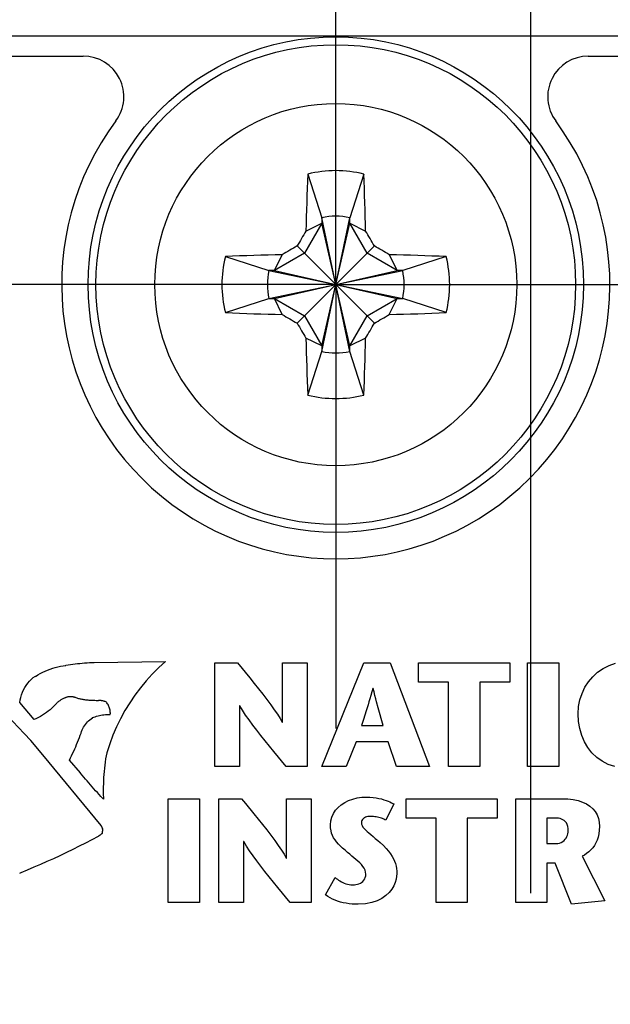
# Model space of a CAD drawing. Header units: inches. Extents: x 0.2 to 16.8, y 0.2 to 10.8.
# Tile 13 of 27: x 3.563 to 3.854, y 7.307 to 7.792. Entities that reach past the tile are written whole.
import ezdxf

# ---------------------------------------------------------------- set-up
doc = ezdxf.new("R2010")
doc.units = ezdxf.units.IN
doc.header["$LTSCALE"] = 0.935
doc.header["$MEASUREMENT"] = 0
doc.linetypes.add('CENTER', pattern=[0.6, 0.375, -0.075, 0.075, -0.075])
doc.layers.get('0').update_dxf_attribs({"linetype": 'CONTINUOUS'})
doc.layers.add('02___PRT_ALL_AXES', color=7, linetype='CONTINUOUS')
doc.layers.add('DIMENSIONS', color=7, linetype='CONTINUOUS')
doc.styles.get("Standard").update_dxf_attribs({"font": 'txt', "width": 0.8})
doc.dimstyles.new('DIMSTYLE_2', dxfattribs={"dimtxt": 0.125, "dimasz": 0.18, "dimexe": 0.18, "dimexo": 0.0625, "dimgap": 0.09, "dimtad": 0, "dimtih": 1, "dimtoh": 1, "dimdec": 3, "dimzin": 4, "dimdsep": 46, "dimtxsty": 'STANDARD', "dimblk": '_FILLED', "dimblk1": '_FILLED', "dimblk2": '_FILLED', "dimcen": 0.09, "dimadec": 0, "dimazin": 0, "dimtp": 0.001, "dimtm": 0.001, "dimtfac": 1, "dimtdec": 3, "dimtofl": 0, "dimtmove": 0, "dimatfit": 3, "dimldrblk": '_FILLED', "dimfxl": 1, "dimtolj": 1, "dimtzin": 4, "dimarcsym": 0})

# ---------------------------------------------------------------- blocks, each defined once
blk = doc.blocks.new('*D10')
at = {"layer": 'DIMENSIONS', "color": 2, "linetype": 'CONTINUOUS'}
for p, q in [((3.9623009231, 8.188334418), (3.9623009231, 8.4713924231)), ((3.8147215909, 8.0819730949), (3.9623009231, 8.188334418)), ((3.8147215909, 7.3618124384), (3.8147215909, 8.0819730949))]:
    blk.add_line(p, q, dxfattribs=at)
at = {"layer": 'DIMENSIONS', "color": 2, "linetype": 'CONTINUOUS', "insert": (3.8998009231, 8.5338924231), "char_height": 0.125, "width": 1.425, "attachment_point": 1, "rotation": 90, "line_spacing_factor": 0.9}
blk.add_mtext('2X .096{\\Ftxt.shx;\\W1.000000;\\H0.125000; }[2.44]', dxfattribs=at)
blk = doc.blocks.new('_FILLED')
at = {"color": 0, "linetype": 'BYBLOCK'}
blk.add_solid([(0, 0), (-1, 0.1736111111), (-1, -0.1736111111)], dxfattribs=at)
blk = doc.blocks.new('*D11')
at = {"layer": 'DIMENSIONS', "color": 2, "linetype": 'CONTINUOUS'}
for p, q in [((3.3913266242, 8.2017958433), (3.3913266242, 8.4713924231)), ((3.5527215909, 8.0813430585), (3.3913266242, 8.2017958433)), ((3.5527215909, 7.3618124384), (3.5527215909, 8.0813430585))]:
    blk.add_line(p, q, dxfattribs=at)
at = {"layer": 'DIMENSIONS', "color": 2, "linetype": 'CONTINUOUS', "insert": (3.3288266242, 8.5338924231), "char_height": 0.125, "width": 1.225, "attachment_point": 1, "rotation": 90, "line_spacing_factor": 0.9}
blk.add_mtext('-.166{\\Ftxt.shx;\\W1.000000;\\H0.125000; }[4.22]', dxfattribs=at)
blk = doc.blocks.new('*D12')
at = {"layer": 'DIMENSIONS', "color": 2, "linetype": 'CONTINUOUS'}
blk.add_line((4.2127215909, 2.6543814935), (4.2127215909, 2.0293705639), dxfattribs=at)
at = {"layer": 'DIMENSIONS', "color": 2, "linetype": 'CONTINUOUS', "insert": (4.1502215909, 1.9668705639), "char_height": 0.125, "width": 1.225, "attachment_point": 3, "rotation": 90, "line_spacing_factor": 0.9}
blk.add_mtext('.494{\\Ftxt.shx;\\W1.000000;\\H0.125000; }[12.55]', dxfattribs=at)
blk = doc.blocks.new('*D13')
at = {"layer": 'DIMENSIONS', "color": 2, "linetype": 'CONTINUOUS'}
blk.add_line((3.4247215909, 2.6543814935), (3.4247215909, 2.0293705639), dxfattribs=at)
at = {"layer": 'DIMENSIONS', "color": 2, "linetype": 'CONTINUOUS', "insert": (3.3622215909, 1.9668705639), "char_height": 0.125, "width": 1.225, "attachment_point": 3, "rotation": 90, "line_spacing_factor": 0.9}
blk.add_mtext('-.294{\\Ftxt.shx;\\W1.000000;\\H0.125000; }[7.47]', dxfattribs=at)

msp = doc.modelspace()

# ---------------------------------------------------------------- linework, layer by layer
at = {"color": 7, "linetype": 'CONTINUOUS'}
for p, q in [((3.4247215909, 7.7838814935), (4.2127215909, 7.7838814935)), ((3.4547215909, 7.7738814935), (3.5943481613, 7.7738814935)), ((3.8430950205, 7.7738814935), (4.1827215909, 7.7738814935)), ((3.7049420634, 7.7157653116), (3.7118318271, 7.6943302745)), ((3.7325011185, 7.7157653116), (3.7256113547, 7.6943302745)), ((3.7118318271, 7.6284327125), (3.7256113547, 7.6943302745)), ((3.7118318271, 7.6943302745), (3.7118318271, 7.691574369)), ((3.7256113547, 7.6284327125), (3.7118318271, 7.6943302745)), ((3.7256113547, 7.691574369), (3.7256113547, 7.6943302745)), ((3.7118318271, 7.691574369), (3.7033022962, 7.6768007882)), ((3.7040050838, 7.687748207), (3.7118318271, 7.691574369)), ((3.7118318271, 7.631188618), (3.7256113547, 7.691574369)), ((3.7256113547, 7.631188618), (3.7118318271, 7.691574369)), ((3.7341408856, 7.6768007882), (3.7256113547, 7.691574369)), ((3.7256113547, 7.691574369), (3.733438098, 7.687748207)), ((3.6997057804, 7.642365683), (3.7377374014, 7.680397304)), ((3.7377374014, 7.642365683), (3.6997057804, 7.680397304)), ((3.6643377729, 7.6751610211), (3.6857728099, 7.6682712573)), ((3.7033022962, 7.6768007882), (3.6885287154, 7.6682712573)), ((3.6885287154, 7.6682712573), (3.6923548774, 7.6760980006)), ((3.7489144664, 7.6682712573), (3.7341408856, 7.6768007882)), ((3.7450883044, 7.6760980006), (3.7489144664, 7.6682712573)), ((3.773105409, 7.6751610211), (3.7516703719, 7.6682712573)), ((3.6857728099, 7.6544917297), (3.7516703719, 7.6682712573)), ((3.6885287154, 7.6682712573), (3.6857728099, 7.6682712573)), ((3.6857728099, 7.6682712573), (3.7516703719, 7.6544917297)), ((3.6885287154, 7.6544917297), (3.7489144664, 7.6682712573)), ((3.6885287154, 7.6682712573), (3.7489144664, 7.6544917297)), ((3.7516703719, 7.6682712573), (3.7489144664, 7.6682712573)), ((3.6643377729, 7.6476019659), (3.6857728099, 7.6544917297)), ((3.6857728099, 7.6544917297), (3.6885287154, 7.6544917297)), ((3.6923548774, 7.6466649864), (3.6885287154, 7.6544917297)), ((3.6885287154, 7.6544917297), (3.7033022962, 7.6459621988)), ((3.7341408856, 7.6459621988), (3.7489144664, 7.6544917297)), ((3.7450883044, 7.6466649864), (3.7489144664, 7.6544917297)), ((3.7489144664, 7.6544917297), (3.7516703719, 7.6544917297)), ((3.773105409, 7.6476019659), (3.7516703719, 7.6544917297)), ((3.7033022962, 7.6459621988), (3.7118318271, 7.631188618)), ((3.7256113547, 7.631188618), (3.7341408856, 7.6459621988)), ((3.7118318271, 7.631188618), (3.7040050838, 7.63501478)), ((3.7118318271, 7.631188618), (3.7118318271, 7.6284327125)), ((3.733438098, 7.63501478), (3.7256113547, 7.631188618)), ((3.7256113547, 7.6284327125), (3.7256113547, 7.631188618)), ((3.7049420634, 7.6069976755), (3.7118318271, 7.6284327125)), ((3.7325011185, 7.6069976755), (3.7256113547, 7.6284327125))]:
    msp.add_line(p, q, dxfattribs=at)
at = {"color": 40, "linetype": 'CONTINUOUS'}
for p, q in [((3.5962010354, 7.475186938), (3.5973710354, 7.475262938)), ((3.5973710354, 7.475262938), (3.5985420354, 7.475328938)), ((3.5985420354, 7.475328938), (3.5997150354, 7.475384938)), ((3.5997150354, 7.475384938), (3.5997700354, 7.475276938)), ((3.5997700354, 7.475276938), (3.6348710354, 7.475873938)), ((3.6348710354, 7.475873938), (3.6315300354, 7.472811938)), ((3.5731700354, 7.469886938), (3.5743520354, 7.470505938)), ((3.5743520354, 7.470505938), (3.5755560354, 7.471076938)), ((3.5755560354, 7.471076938), (3.5767820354, 7.471599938)), ((3.5767820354, 7.471599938), (3.5780270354, 7.472073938)), ((3.5780270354, 7.472073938), (3.5792910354, 7.472499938)), ((3.5792910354, 7.472499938), (3.5805710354, 7.472876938)), ((3.5805710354, 7.472876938), (3.5818660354, 7.473202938)), ((3.5818660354, 7.473202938), (3.5831740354, 7.473479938)), ((3.5831740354, 7.473479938), (3.5844950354, 7.473705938)), ((3.5844950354, 7.473705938), (3.5858260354, 7.473880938)), ((3.5857450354, 7.474015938), (3.5868990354, 7.474189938)), ((3.5858260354, 7.473880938), (3.5857450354, 7.474015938)), ((3.5868990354, 7.474189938), (3.5880550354, 7.474352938)), ((3.5880550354, 7.474352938), (3.5892130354, 7.474504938)), ((3.5892130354, 7.474504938), (3.5903740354, 7.474644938)), ((3.5903740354, 7.474644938), (3.5915360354, 7.474774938)), ((3.5915360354, 7.474774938), (3.5927000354, 7.474893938)), ((3.5927000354, 7.474893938), (3.5938650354, 7.475001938)), ((3.5938650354, 7.475001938), (3.5950320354, 7.475099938)), ((3.5950320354, 7.475099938), (3.5962010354, 7.475186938)), ((3.6315300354, 7.472811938), (3.6283440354, 7.469604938)), ((3.6591770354, 7.424074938), (3.6591770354, 7.475113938)), ((3.6591770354, 7.475113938), (3.6703530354, 7.475113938)), ((3.6703530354, 7.475113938), (3.6763810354, 7.467703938)), ((3.6925160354, 7.445870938), (3.6925160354, 7.475113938)), ((3.6925160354, 7.475113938), (3.7046145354, 7.475113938)), ((3.7046145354, 7.475113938), (3.7046145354, 7.424074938)), ((3.7118034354, 7.424074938), (3.7326089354, 7.475113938)), ((3.7326089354, 7.475113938), (3.7454937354, 7.475113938)), ((3.7454937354, 7.475113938), (3.7648895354, 7.424074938)), ((3.7595464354, 7.465565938), (3.7595464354, 7.475113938)), ((3.7595464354, 7.475113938), (3.8044131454, 7.475113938)), ((3.8044131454, 7.475113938), (3.8044131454, 7.465565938)), ((3.8132298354, 7.424074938), (3.8132298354, 7.475113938)), ((3.8132298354, 7.475113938), (3.8286103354, 7.475113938)), ((3.8286103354, 7.475113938), (3.8286103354, 7.424074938)), ((3.8452968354, 7.468342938), (3.8477023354, 7.470521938)), ((3.8477023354, 7.470521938), (3.8503902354, 7.472372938)), ((3.8503902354, 7.472372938), (3.8533368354, 7.473864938)), ((3.8533368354, 7.473864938), (3.8565188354, 7.474968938)), ((3.5669720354, 7.465091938), (3.5678170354, 7.466079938)), ((3.5678170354, 7.466079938), (3.5687330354, 7.467007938)), ((3.5687330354, 7.467007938), (3.5697190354, 7.467873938)), ((3.5697190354, 7.467873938), (3.5707710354, 7.468672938)), ((3.5707710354, 7.468672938), (3.5708800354, 7.468508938)), ((3.5708800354, 7.468508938), (3.5720120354, 7.469220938)), ((3.5720120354, 7.469220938), (3.5731700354, 7.469886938)), ((3.6253180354, 7.466258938), (3.6224560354, 7.462779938)), ((3.6283440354, 7.469604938), (3.6253180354, 7.466258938)), ((3.6763810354, 7.467703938), (3.6785160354, 7.465052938)), ((3.7742756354, 7.465565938), (3.7595464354, 7.465565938)), ((3.7742756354, 7.424074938), (3.7742756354, 7.465565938)), ((3.7896839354, 7.465565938), (3.7896839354, 7.424074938)), ((3.8044131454, 7.465565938), (3.7896839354, 7.465565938)), ((3.8414263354, 7.463121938), (3.8431970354, 7.465865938)), ((3.8431970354, 7.465865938), (3.8452968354, 7.468342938)), ((3.5643530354, 7.460637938), (3.5648890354, 7.461817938)), ((3.5648890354, 7.461817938), (3.5655050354, 7.462956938)), ((3.5655050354, 7.462956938), (3.5662000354, 7.464048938)), ((3.5662000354, 7.464048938), (3.5669720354, 7.465091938)), ((3.6224560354, 7.462779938), (3.6197630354, 7.459173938)), ((3.6785160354, 7.465052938), (3.6806510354, 7.462372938)), ((3.6806510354, 7.462372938), (3.6827470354, 7.459699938)), ((3.7364867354, 7.460805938), (3.7360052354, 7.459117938)), ((3.7369770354, 7.462581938), (3.7364867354, 7.460805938)), ((3.7371117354, 7.462581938), (3.7369770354, 7.462581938)), ((3.7375592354, 7.460805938), (3.7371117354, 7.462581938)), ((3.7379940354, 7.459117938), (3.7375592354, 7.460805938)), ((3.8400083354, 7.460140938), (3.8414263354, 7.463121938)), ((3.5630670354, 7.455583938), (3.5632560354, 7.456887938)), ((3.5632560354, 7.456887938), (3.5635340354, 7.458167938)), ((3.5635340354, 7.458167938), (3.5639010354, 7.459419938)), ((3.5639010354, 7.459419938), (3.5643530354, 7.460637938)), ((3.5818520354, 7.455824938), (3.5815710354, 7.455592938)), ((3.5821400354, 7.456048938), (3.5818520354, 7.455824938)), ((3.5824330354, 7.456264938), (3.5821400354, 7.456048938)), ((3.5827330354, 7.456472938), (3.5824330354, 7.456264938)), ((3.5830390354, 7.456671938), (3.5827330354, 7.456472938)), ((3.5833500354, 7.456861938), (3.5830390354, 7.456671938)), ((3.5836670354, 7.457043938), (3.5833500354, 7.456861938)), ((3.5839890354, 7.457217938), (3.5836670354, 7.457043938)), ((3.5843160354, 7.457381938), (3.5839890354, 7.457217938)), ((3.5846480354, 7.457537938), (3.5843160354, 7.457381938)), ((3.5849850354, 7.457684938), (3.5846480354, 7.457537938)), ((3.5851980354, 7.457832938), (3.5849580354, 7.457712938)), ((3.5849580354, 7.457712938), (3.5849850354, 7.457684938)), ((3.5854430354, 7.457943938), (3.5851980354, 7.457832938)), ((3.5856930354, 7.458044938), (3.5854430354, 7.457943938)), ((3.5859480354, 7.458135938), (3.5856930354, 7.458044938)), ((3.5862060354, 7.458216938), (3.5859480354, 7.458135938)), ((3.5864670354, 7.458287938), (3.5862060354, 7.458216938)), ((3.5867310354, 7.458347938), (3.5864670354, 7.458287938)), ((3.5869980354, 7.458396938), (3.5867310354, 7.458347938)), ((3.5872660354, 7.458435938), (3.5869980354, 7.458396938)), ((3.5875360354, 7.458463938), (3.5872660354, 7.458435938)), ((3.5878070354, 7.458480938), (3.5875360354, 7.458463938)), ((3.5880780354, 7.458485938), (3.5878070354, 7.458480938)), ((3.5882470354, 7.458483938), (3.5880780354, 7.458485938)), ((3.5884150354, 7.458477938), (3.5882470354, 7.458483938)), ((3.5885820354, 7.458467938), (3.5884150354, 7.458477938)), ((3.5887480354, 7.458453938), (3.5885820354, 7.458467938)), ((3.5889140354, 7.458435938), (3.5887480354, 7.458453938)), ((3.5890780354, 7.458412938), (3.5889140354, 7.458435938)), ((3.5892430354, 7.458385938), (3.5890780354, 7.458412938)), ((3.5894060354, 7.458354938), (3.5892430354, 7.458385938)), ((3.5895690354, 7.458319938), (3.5894060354, 7.458354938)), ((3.5897320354, 7.458279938), (3.5895690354, 7.458319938)), ((3.5898950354, 7.458235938), (3.5897320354, 7.458279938)), ((3.5900580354, 7.458187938), (3.5898950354, 7.458235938)), ((3.5900580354, 7.458159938), (3.5900580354, 7.458187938)), ((3.5904660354, 7.458011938), (3.5900580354, 7.458159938)), ((3.5908760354, 7.457871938), (3.5904660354, 7.458011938)), ((3.5912890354, 7.457740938), (3.5908760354, 7.457871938)), ((3.5917030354, 7.457617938), (3.5912890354, 7.457740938)), ((3.5921200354, 7.457503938), (3.5917030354, 7.457617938)), ((3.5925400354, 7.457397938), (3.5921200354, 7.457503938)), ((3.5929610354, 7.457299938), (3.5925400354, 7.457397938)), ((3.5933850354, 7.457210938), (3.5929610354, 7.457299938)), ((3.5938110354, 7.457129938), (3.5933850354, 7.457210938)), ((3.5942400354, 7.457057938), (3.5938110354, 7.457129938)), ((3.5946700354, 7.456993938), (3.5942400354, 7.457057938)), ((3.5951030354, 7.456938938), (3.5946700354, 7.456993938)), ((3.5951030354, 7.456884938), (3.5951030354, 7.456938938)), ((3.5956600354, 7.456829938), (3.5951030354, 7.456884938)), ((3.5962160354, 7.456778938), (3.5956600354, 7.456829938)), ((3.5967720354, 7.456731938), (3.5962160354, 7.456778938)), ((3.5973280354, 7.456689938), (3.5967720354, 7.456731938)), ((3.5978840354, 7.456650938), (3.5973280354, 7.456689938)), ((3.5984400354, 7.456616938), (3.5978840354, 7.456650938)), ((3.5989960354, 7.456586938), (3.5984400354, 7.456616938)), ((3.5995520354, 7.456560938), (3.5989960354, 7.456586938)), ((3.6001080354, 7.456537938), (3.5995520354, 7.456560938)), ((3.6006650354, 7.456518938), (3.6001080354, 7.456537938)), ((3.6012210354, 7.456503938), (3.6006650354, 7.456518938)), ((3.6017770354, 7.456491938), (3.6012210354, 7.456503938)), ((3.6018030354, 7.456573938), (3.6017770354, 7.456491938)), ((3.6018310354, 7.456576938), (3.6018030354, 7.456573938)), ((3.6018890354, 7.456580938), (3.6018310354, 7.456576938)), ((3.6019200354, 7.456582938), (3.6018890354, 7.456580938)), ((3.6020160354, 7.456585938), (3.6019200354, 7.456582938)), ((3.6021840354, 7.456585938), (3.6020160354, 7.456585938)), ((3.6024890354, 7.456580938), (3.6021840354, 7.456585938)), ((3.6027920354, 7.456564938), (3.6024890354, 7.456580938)), ((3.6030940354, 7.456538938), (3.6027920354, 7.456564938)), ((3.6033940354, 7.456501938), (3.6030940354, 7.456538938)), ((3.6036920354, 7.456453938), (3.6033940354, 7.456501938)), ((3.6039880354, 7.456396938), (3.6036920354, 7.456453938)), ((3.6042820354, 7.456328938), (3.6039880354, 7.456396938)), ((3.6045730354, 7.456250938), (3.6042820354, 7.456328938)), ((3.6048620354, 7.456162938), (3.6045730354, 7.456250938)), ((3.6051480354, 7.456065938), (3.6048620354, 7.456162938)), ((3.6054310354, 7.455957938), (3.6051480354, 7.456065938)), ((3.6057100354, 7.455840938), (3.6054310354, 7.455957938)), ((3.6057100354, 7.455772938), (3.6057100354, 7.455840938)), ((3.6197630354, 7.459173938), (3.6172420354, 7.455447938)), ((3.6827470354, 7.459699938), (3.6847650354, 7.457070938)), ((3.6847650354, 7.457070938), (3.6866670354, 7.454522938)), ((3.7350629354, 7.455956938), (3.7345992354, 7.454458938)), ((3.7355311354, 7.457505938), (3.7350629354, 7.455956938)), ((3.7360052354, 7.459117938), (3.7355311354, 7.457505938)), ((3.7384180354, 7.457505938), (3.7379940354, 7.459117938)), ((3.7388332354, 7.455956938), (3.7384180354, 7.457505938)), ((3.7396452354, 7.452998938), (3.7388332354, 7.455956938)), ((3.8383241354, 7.453587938), (3.8389664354, 7.456951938)), ((3.8389664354, 7.456951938), (3.8400083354, 7.460140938)), ((3.5701740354, 7.447281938), (3.5630670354, 7.455583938)), ((3.5771050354, 7.451359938), (3.5761860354, 7.450660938)), ((3.5779980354, 7.452090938), (3.5771050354, 7.451359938)), ((3.5788650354, 7.452853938), (3.5779980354, 7.452090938)), ((3.5797040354, 7.453647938), (3.5788650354, 7.452853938)), ((3.5805150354, 7.454471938), (3.5797040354, 7.453647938)), ((3.5812960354, 7.455324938), (3.5805150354, 7.454471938)), ((3.5815710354, 7.455592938), (3.5812960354, 7.455352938)), ((3.5812960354, 7.455352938), (3.5812960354, 7.455324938)), ((3.6060170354, 7.455387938), (3.6057100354, 7.455772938)), ((3.6063000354, 7.454986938), (3.6060170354, 7.455387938)), ((3.6065580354, 7.454572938), (3.6063000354, 7.454986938)), ((3.6067900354, 7.454143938), (3.6065580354, 7.454572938)), ((3.6069980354, 7.453703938), (3.6067900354, 7.454143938)), ((3.6071790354, 7.453252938), (3.6069980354, 7.453703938)), ((3.6073330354, 7.452791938), (3.6071790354, 7.453252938)), ((3.6074610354, 7.452322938), (3.6073330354, 7.452791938)), ((3.6075610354, 7.451846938), (3.6074610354, 7.452322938)), ((3.6076330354, 7.451364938), (3.6075610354, 7.451846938)), ((3.6076760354, 7.450877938), (3.6076330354, 7.451364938)), ((3.6148990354, 7.451607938), (3.6127360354, 7.447658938)), ((3.6172420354, 7.455447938), (3.6148990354, 7.451607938)), ((3.6713020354, 7.453969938), (3.6713020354, 7.424074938)), ((3.6714380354, 7.453969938), (3.6713020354, 7.453969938)), ((3.6727680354, 7.451779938), (3.6714380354, 7.453969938)), ((3.6742980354, 7.449459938), (3.6727680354, 7.451779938)), ((3.6866670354, 7.454522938), (3.6884160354, 7.452092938)), ((3.6884160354, 7.452092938), (3.6899720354, 7.449815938)), ((3.7336798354, 7.451565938), (3.7322994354, 7.447296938)), ((3.7345992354, 7.454458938), (3.7336798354, 7.451565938)), ((3.7420756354, 7.444352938), (3.7396452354, 7.452998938)), ((3.8381048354, 7.450076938), (3.8383241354, 7.453587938)), ((3.5568280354, 7.449217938), (3.5651670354, 7.440410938)), ((3.5702010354, 7.447187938), (3.5701740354, 7.447281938)), ((3.5712490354, 7.447677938), (3.5702010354, 7.447187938)), ((3.5722790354, 7.448203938), (3.5712490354, 7.447677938)), ((3.5732890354, 7.448765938), (3.5722790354, 7.448203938)), ((3.5742770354, 7.449363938), (3.5732890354, 7.448765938)), ((3.5752430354, 7.449995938), (3.5742770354, 7.449363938)), ((3.5761860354, 7.450660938), (3.5752430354, 7.449995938)), ((3.5963900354, 7.446033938), (3.5969550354, 7.446590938)), ((3.5969550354, 7.446590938), (3.5975530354, 7.447113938)), ((3.5975530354, 7.447113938), (3.5981840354, 7.447602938)), ((3.5981840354, 7.447602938), (3.5988460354, 7.448055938)), ((3.5987920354, 7.448109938), (3.5994880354, 7.448373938)), ((3.5988460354, 7.448055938), (3.5987920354, 7.448109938)), ((3.5994880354, 7.448373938), (3.6001910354, 7.448614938)), ((3.6001910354, 7.448614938), (3.6009010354, 7.448833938)), ((3.6009010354, 7.448833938), (3.6016160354, 7.449030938)), ((3.6016160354, 7.449030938), (3.6023370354, 7.449204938)), ((3.6023370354, 7.449204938), (3.6030620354, 7.449355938)), ((3.6030620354, 7.449355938), (3.6037910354, 7.449483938)), ((3.6037910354, 7.449483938), (3.6045230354, 7.449589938)), ((3.6045230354, 7.449589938), (3.6052580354, 7.449671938)), ((3.6052580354, 7.449671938), (3.6059950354, 7.449730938)), ((3.6059950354, 7.449730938), (3.6067340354, 7.449765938)), ((3.6067340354, 7.449765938), (3.6074730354, 7.449777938)), ((3.6074730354, 7.449777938), (3.6076020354, 7.449777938)), ((3.6076020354, 7.449777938), (3.6076630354, 7.449709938)), ((3.6076630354, 7.449709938), (3.6076650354, 7.449818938)), ((3.6076650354, 7.449818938), (3.6076670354, 7.449874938)), ((3.6076670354, 7.449874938), (3.6076700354, 7.449930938)), ((3.6076700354, 7.449930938), (3.6076740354, 7.449986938)), ((3.6076740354, 7.449986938), (3.6076800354, 7.450100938)), ((3.6076910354, 7.450387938), (3.6076760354, 7.450877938)), ((3.6076800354, 7.450100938), (3.6076840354, 7.450157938)), ((3.6076840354, 7.450157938), (3.6076870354, 7.450214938)), ((3.6076870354, 7.450214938), (3.6076890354, 7.450272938)), ((3.6076890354, 7.450272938), (3.6076910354, 7.450387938)), ((3.6127360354, 7.447658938), (3.6107590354, 7.443608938)), ((3.6760000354, 7.447030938), (3.6742980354, 7.449459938)), ((3.6778440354, 7.444515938), (3.6760000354, 7.447030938)), ((3.6899720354, 7.449815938), (3.6912970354, 7.447729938)), ((3.6912970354, 7.447729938), (3.6923530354, 7.445870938)), ((3.7322994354, 7.447296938), (3.7313617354, 7.444352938)), ((3.8383049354, 7.446342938), (3.8381048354, 7.450076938)), ((3.8388967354, 7.442784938), (3.8383049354, 7.446342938)), ((3.5932310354, 7.440595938), (3.5934840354, 7.441355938)), ((3.5934840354, 7.441355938), (3.5937790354, 7.442096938)), ((3.5937790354, 7.442096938), (3.5941170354, 7.442815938)), ((3.5941170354, 7.442815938), (3.5944950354, 7.443511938)), ((3.5944950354, 7.443511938), (3.5949120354, 7.444183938)), ((3.5949120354, 7.444183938), (3.5953680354, 7.444828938)), ((3.5953680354, 7.444828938), (3.5958610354, 7.445445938)), ((3.5958610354, 7.445445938), (3.5963900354, 7.446033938)), ((3.6107590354, 7.443608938), (3.6089710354, 7.439463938)), ((3.6798030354, 7.441938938), (3.6778440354, 7.444515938)), ((3.6818480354, 7.439322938), (3.6798030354, 7.441938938)), ((3.6923530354, 7.445870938), (3.6925160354, 7.445870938)), ((3.7313617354, 7.444352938), (3.7420756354, 7.444352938)), ((3.8398671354, 7.439429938), (3.8388967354, 7.442784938)), ((3.5651670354, 7.440410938), (3.5684920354, 7.436879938)), ((3.5684920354, 7.436879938), (3.5684380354, 7.436851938)), ((3.5684380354, 7.436851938), (3.5741890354, 7.429887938)), ((3.5915420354, 7.436083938), (3.5919950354, 7.437208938)), ((3.5919950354, 7.437208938), (3.5924370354, 7.438337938)), ((3.5924370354, 7.438337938), (3.5928670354, 7.439470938)), ((3.5928670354, 7.439470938), (3.5932870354, 7.440608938)), ((3.5932870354, 7.440608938), (3.5932310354, 7.440595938)), ((3.6089710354, 7.439463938), (3.6073770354, 7.435228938)), ((3.6839510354, 7.436688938), (3.6818480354, 7.439322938)), ((3.6860830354, 7.434061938), (3.6839510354, 7.436688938)), ((3.8412032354, 7.436306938), (3.8398671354, 7.439429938)), ((3.5891160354, 7.430526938), (3.5896230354, 7.431628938)), ((3.5896230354, 7.431628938), (3.5901190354, 7.432735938)), ((3.5901190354, 7.432735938), (3.5906040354, 7.433847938)), ((3.5906040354, 7.433847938), (3.5910780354, 7.434963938)), ((3.5910780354, 7.434963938), (3.5915420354, 7.436083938)), ((3.6073770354, 7.435228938), (3.6059810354, 7.430910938)), ((3.6882150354, 7.431463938), (3.6860830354, 7.434061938)), ((3.7287298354, 7.436255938), (3.7238464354, 7.424074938)), ((3.7445451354, 7.436255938), (3.7287298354, 7.436255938)), ((3.7485589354, 7.424074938), (3.7445451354, 7.436255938)), ((3.8428919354, 7.433443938), (3.8412032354, 7.436306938)), ((3.8449202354, 7.430870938), (3.8428919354, 7.433443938)), ((3.5741890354, 7.429887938), (3.6029440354, 7.395090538)), ((3.5875350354, 7.427248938), (3.5880730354, 7.428336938)), ((3.5929880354, 7.420983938), (3.5875350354, 7.427248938)), ((3.5880730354, 7.428336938), (3.5886000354, 7.429428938)), ((3.5886000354, 7.429428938), (3.5891160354, 7.430526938)), ((3.6053780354, 7.427852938), (3.6051520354, 7.426325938)), ((3.6056270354, 7.429376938), (3.6053780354, 7.427852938)), ((3.6059010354, 7.430897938), (3.6056270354, 7.429376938)), ((3.6059810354, 7.430910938), (3.6059010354, 7.430897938)), ((3.6943330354, 7.424074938), (3.6882150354, 7.431463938)), ((3.8472752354, 7.428614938), (3.8449202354, 7.430870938)), ((3.8499439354, 7.426704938), (3.8472752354, 7.428614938)), ((3.6047720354, 7.423263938), (3.6046180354, 7.421728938)), ((3.6049510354, 7.424795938), (3.6047720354, 7.423263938)), ((3.6051520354, 7.426325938), (3.6049510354, 7.424795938)), ((3.6713020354, 7.424074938), (3.6591770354, 7.424074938)), ((3.7046145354, 7.424074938), (3.6943330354, 7.424074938)), ((3.7238464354, 7.424074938), (3.7118034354, 7.424074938)), ((3.7648895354, 7.424074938), (3.7485589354, 7.424074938)), ((3.7896839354, 7.424074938), (3.7742756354, 7.424074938)), ((3.8286103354, 7.424074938), (3.8132298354, 7.424074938)), ((3.8529132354, 7.425169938), (3.8499439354, 7.426704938)), ((3.8561701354, 7.424038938), (3.8529132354, 7.425169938)), ((3.5930150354, 7.420901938), (3.5929880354, 7.420983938)), ((3.5938180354, 7.419916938), (3.5930150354, 7.420901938)), ((3.5946260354, 7.418936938), (3.5938180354, 7.419916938)), ((3.5954410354, 7.417961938), (3.5946260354, 7.418936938)), ((3.5962610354, 7.416990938), (3.5954410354, 7.417961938)), ((3.6042980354, 7.417111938), (3.6042380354, 7.415568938)), ((3.6043810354, 7.418652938), (3.6042980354, 7.417111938)), ((3.6044880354, 7.420191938), (3.6043810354, 7.418652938)), ((3.6046180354, 7.421728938), (3.6044880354, 7.420191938)), ((3.5970870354, 7.416025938), (3.5962610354, 7.416990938)), ((3.5979180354, 7.415064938), (3.5970870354, 7.416025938)), ((3.5987550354, 7.414107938), (3.5979180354, 7.415064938)), ((3.5995970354, 7.413156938), (3.5987550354, 7.414107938)), ((3.6004460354, 7.412209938), (3.5995970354, 7.413156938)), ((3.6012990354, 7.411268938), (3.6004460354, 7.412209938)), ((3.6042030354, 7.414024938), (3.6041910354, 7.412479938)), ((3.6041910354, 7.412479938), (3.6041910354, 7.412105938)), ((3.6042380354, 7.415568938), (3.6042030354, 7.414024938)), ((3.6021590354, 7.410331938), (3.6012990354, 7.411268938)), ((3.6030240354, 7.409399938), (3.6021590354, 7.410331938)), ((3.6043810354, 7.407988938), (3.6030240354, 7.409399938)), ((3.6041910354, 7.412105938), (3.6041960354, 7.411357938)), ((3.6041960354, 7.411357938), (3.6042050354, 7.410607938)), ((3.6042050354, 7.410607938), (3.6042190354, 7.409855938)), ((3.6042190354, 7.409855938), (3.6042370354, 7.409103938)), ((3.6042370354, 7.409103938), (3.6042480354, 7.408727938)), ((3.6042480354, 7.408727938), (3.6042730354, 7.407974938)), ((3.6042730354, 7.407974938), (3.6043810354, 7.407988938)), ((3.6361460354, 7.357235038), (3.6361460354, 7.408273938)), ((3.6361460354, 7.408273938), (3.6515270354, 7.408273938)), ((3.6515270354, 7.408273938), (3.6515270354, 7.357235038)), ((3.6611580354, 7.357235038), (3.6611580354, 7.408273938)), ((3.6611580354, 7.408273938), (3.6723060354, 7.408273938)), ((3.6723060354, 7.408273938), (3.6742200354, 7.405930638)), ((3.6944960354, 7.379030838), (3.6944960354, 7.408273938)), ((3.6944960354, 7.408273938), (3.7065951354, 7.408273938)), ((3.7065951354, 7.408273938), (3.7065951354, 7.357235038)), ((3.7231551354, 7.406410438), (3.7250579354, 7.407347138)), ((3.7250579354, 7.407347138), (3.7271139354, 7.408092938)), ((3.7271139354, 7.408092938), (3.7292997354, 7.408638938)), ((3.7292997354, 7.408638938), (3.7315916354, 7.408973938)), ((3.7315916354, 7.408973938), (3.7339659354, 7.409087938)), ((3.7339659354, 7.409087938), (3.7355567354, 7.409040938)), ((3.7355567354, 7.409040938), (3.7370831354, 7.408909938)), ((3.7370831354, 7.408909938), (3.7385383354, 7.408705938)), ((3.7385383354, 7.408705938), (3.7399154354, 7.408441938)), ((3.7399154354, 7.408441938), (3.7412078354, 7.408130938)), ((3.7412078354, 7.408130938), (3.7424086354, 7.407783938)), ((3.7424086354, 7.407783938), (3.7435111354, 7.407414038)), ((3.7435111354, 7.407414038), (3.7445085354, 7.407033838)), ((3.7533603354, 7.398725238), (3.7533603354, 7.408273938)), ((3.7533603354, 7.408273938), (3.7982020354, 7.408273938)), ((3.7982020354, 7.408273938), (3.7982020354, 7.398725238)), ((3.8073437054, 7.357235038), (3.8073437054, 7.408273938)), ((3.8073437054, 7.408273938), (3.8301020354, 7.408273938)), ((3.8301020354, 7.408273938), (3.8329907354, 7.408165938)), ((3.8329907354, 7.408165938), (3.8356454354, 7.407845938)), ((3.8356454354, 7.407845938), (3.8380630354, 7.407322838)), ((3.6742200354, 7.405930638), (3.6783500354, 7.400863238)), ((3.7175507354, 7.400962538), (3.7186035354, 7.402559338)), ((3.7186035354, 7.402559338), (3.7199043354, 7.404006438)), ((3.7199043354, 7.404006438), (3.7214294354, 7.405293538)), ((3.7214294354, 7.405293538), (3.7231551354, 7.406410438)), ((3.7473117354, 7.405655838), (3.7433784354, 7.397640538)), ((3.7445085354, 7.407033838), (3.7453940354, 7.406655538)), ((3.7453940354, 7.406655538), (3.7461609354, 7.406291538)), ((3.7461609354, 7.406291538), (3.7468024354, 7.405954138)), ((3.7468024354, 7.405954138), (3.7473117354, 7.405655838)), ((3.8380630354, 7.407322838), (3.8402400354, 7.406602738)), ((3.8402400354, 7.406602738), (3.8421733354, 7.405693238)), ((3.8421733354, 7.405693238), (3.8438595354, 7.404601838)), ((3.8438595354, 7.404601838), (3.8452953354, 7.403335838)), ((3.8452953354, 7.403335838), (3.8464774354, 7.401902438)), ((3.6783500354, 7.400863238), (3.6804890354, 7.398212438)), ((3.6804890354, 7.398212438), (3.6826260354, 7.395532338)), ((3.7162832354, 7.397360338), (3.7167693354, 7.399226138)), ((3.7167693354, 7.399226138), (3.7175507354, 7.400962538)), ((3.7318453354, 7.397959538), (3.7316221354, 7.397599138)), ((3.7321313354, 7.398293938), (3.7318453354, 7.397959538)), ((3.7324800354, 7.398598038), (3.7321313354, 7.398293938)), ((3.7328908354, 7.398867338), (3.7324800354, 7.398598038)), ((3.7333634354, 7.399097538), (3.7328908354, 7.398867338)), ((3.7338974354, 7.399284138), (3.7333634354, 7.399097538)), ((3.7344925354, 7.399422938), (3.7338974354, 7.399284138)), ((3.7351484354, 7.399509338), (3.7344925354, 7.399422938)), ((3.7358645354, 7.399539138), (3.7351484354, 7.399509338)), ((3.7365719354, 7.399525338), (3.7358645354, 7.399539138)), ((3.7372689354, 7.399484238), (3.7365719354, 7.399525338)), ((3.7379542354, 7.399416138), (3.7372689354, 7.399484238)), ((3.7386264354, 7.399321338), (3.7379542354, 7.399416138)), ((3.7392844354, 7.399200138), (3.7386264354, 7.399321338)), ((3.7399267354, 7.399052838), (3.7392844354, 7.399200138)), ((3.7405520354, 7.398879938), (3.7399267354, 7.399052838)), ((3.7411590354, 7.398681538), (3.7405520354, 7.398879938)), ((3.7417465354, 7.398458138), (3.7411590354, 7.398681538)), ((3.7423131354, 7.398209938), (3.7417465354, 7.398458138)), ((3.7428575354, 7.397937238), (3.7423131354, 7.398209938)), ((3.7433784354, 7.397640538), (3.7428575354, 7.397937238)), ((3.7680909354, 7.398725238), (3.7533603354, 7.398725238)), ((3.7680909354, 7.357235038), (3.7680909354, 7.398725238)), ((3.7834714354, 7.398725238), (3.7834714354, 7.357235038)), ((3.7982020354, 7.398725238), (3.7834714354, 7.398725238)), ((3.8227242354, 7.398725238), (3.8227242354, 7.386179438)), ((3.8268201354, 7.398725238), (3.8227242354, 7.398725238)), ((3.8276354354, 7.398697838), (3.8268201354, 7.398725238)), ((3.8284338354, 7.398609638), (3.8276354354, 7.398697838)), ((3.8292048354, 7.398451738), (3.8284338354, 7.398609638)), ((3.8299383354, 7.398215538), (3.8292048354, 7.398451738)), ((3.8306240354, 7.397892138), (3.8299383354, 7.398215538)), ((3.8312515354, 7.397472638), (3.8306240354, 7.397892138)), ((3.8464774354, 7.401902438), (3.8474026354, 7.400309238)), ((3.8474026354, 7.400309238), (3.8480675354, 7.398563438)), ((3.8480675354, 7.398563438), (3.8484689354, 7.396672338)), ((3.6029440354, 7.395090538), (3.6029700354, 7.395090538)), ((3.6029700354, 7.395090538), (3.6030510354, 7.394971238)), ((3.6030510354, 7.394971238), (3.6031310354, 7.394850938)), ((3.6031310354, 7.394850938), (3.6032090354, 7.394729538)), ((3.6032090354, 7.394729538), (3.6032850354, 7.394607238)), ((3.6032850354, 7.394607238), (3.6033590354, 7.394483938)), ((3.6033590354, 7.394483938), (3.6034320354, 7.394359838)), ((3.6034320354, 7.394359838), (3.6035020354, 7.394234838)), ((3.6035020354, 7.394234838), (3.6035690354, 7.394109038)), ((3.6035690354, 7.394109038), (3.6036340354, 7.393982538)), ((3.6036340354, 7.393982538), (3.6036960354, 7.393855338)), ((3.6036960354, 7.393855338), (3.6037560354, 7.393727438)), ((3.6037300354, 7.393666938), (3.6037300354, 7.393598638)), ((3.6038120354, 7.393598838), (3.6037300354, 7.393666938)), ((3.6037300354, 7.393598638), (3.6037340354, 7.393460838)), ((3.6037340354, 7.393460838), (3.6037400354, 7.393322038)), ((3.6037400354, 7.393322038), (3.6037440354, 7.393252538)), ((3.6037440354, 7.393252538), (3.6037470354, 7.393183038)), ((3.6037470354, 7.393183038), (3.6037530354, 7.393044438)), ((3.6037530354, 7.393044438), (3.6037570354, 7.392907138)), ((3.6037560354, 7.393727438), (3.6038120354, 7.393598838)), ((3.6037580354, 7.392839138), (3.6037560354, 7.392703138)), ((3.6037570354, 7.392907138), (3.6037580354, 7.392839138)), ((3.6826260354, 7.395532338), (3.6847240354, 7.392859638)), ((3.6847240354, 7.392859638), (3.6867430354, 7.390231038)), ((3.7161159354, 7.395375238), (3.7162832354, 7.397360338)), ((3.7161803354, 7.393879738), (3.7161159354, 7.395375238)), ((3.7163716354, 7.392513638), (3.7161803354, 7.393879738)), ((3.7313661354, 7.396817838), (3.7313339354, 7.396405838)), ((3.7313339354, 7.396405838), (3.7314217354, 7.395702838)), ((3.7314623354, 7.397217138), (3.7313661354, 7.396817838)), ((3.7314217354, 7.395702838), (3.7316765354, 7.395011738)), ((3.7316221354, 7.397599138), (3.7314623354, 7.397217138)), ((3.7316765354, 7.395011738), (3.7320856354, 7.394322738)), ((3.7320856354, 7.394322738), (3.7326362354, 7.393626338)), ((3.7326362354, 7.393626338), (3.7333157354, 7.392912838)), ((3.7333157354, 7.392912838), (3.7341114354, 7.392172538)), ((3.8318106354, 7.396948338), (3.8312515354, 7.397472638)), ((3.8322911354, 7.396310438), (3.8318106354, 7.396948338)), ((3.8326828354, 7.395550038), (3.8322911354, 7.396310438)), ((3.8329752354, 7.394658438), (3.8326828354, 7.395550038)), ((3.8331582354, 7.393626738), (3.8329752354, 7.394658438)), ((3.8332214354, 7.392446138), (3.8331582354, 7.393626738)), ((3.8484689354, 7.396672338), (3.8486034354, 7.394643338)), ((3.8486034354, 7.394643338), (3.8485248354, 7.392756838)), ((3.5985890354, 7.388028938), (3.5954690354, 7.386407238)), ((3.6016950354, 7.389691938), (3.5985890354, 7.388028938)), ((3.6018710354, 7.389795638), (3.6016950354, 7.389691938)), ((3.6020450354, 7.389903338), (3.6018710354, 7.389795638)), ((3.6022180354, 7.390014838), (3.6020450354, 7.389903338)), ((3.6023890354, 7.390130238), (3.6022180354, 7.390014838)), ((3.6025590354, 7.390249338), (3.6023890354, 7.390130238)), ((3.6027260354, 7.390372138), (3.6025590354, 7.390249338)), ((3.6028910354, 7.390498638), (3.6027260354, 7.390372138)), ((3.6030530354, 7.390628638), (3.6028910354, 7.390498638)), ((3.6032130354, 7.390762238), (3.6030530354, 7.390628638)), ((3.6033710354, 7.390899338), (3.6032130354, 7.390762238)), ((3.6035250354, 7.391039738), (3.6033710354, 7.390899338)), ((3.6036760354, 7.391183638), (3.6035250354, 7.391039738)), ((3.6036410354, 7.391333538), (3.6036210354, 7.391197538)), ((3.6036210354, 7.391197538), (3.6036760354, 7.391183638)), ((3.6036600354, 7.391469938), (3.6036410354, 7.391333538)), ((3.6036770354, 7.391606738), (3.6036600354, 7.391469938)), ((3.6036930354, 7.391743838), (3.6036770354, 7.391606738)), ((3.6037070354, 7.391881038), (3.6036930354, 7.391743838)), ((3.6037200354, 7.392018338), (3.6037070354, 7.391881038)), ((3.6037310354, 7.392155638), (3.6037200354, 7.392018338)), ((3.6037400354, 7.392292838), (3.6037310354, 7.392155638)), ((3.6037480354, 7.392429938), (3.6037400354, 7.392292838)), ((3.6037530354, 7.392566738), (3.6037480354, 7.392429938)), ((3.6037560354, 7.392703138), (3.6037530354, 7.392566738)), ((3.6867430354, 7.390231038), (3.6886460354, 7.387683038)), ((3.7166864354, 7.391257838), (3.7163716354, 7.392513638)), ((3.7171215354, 7.390092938), (3.7166864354, 7.391257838)), ((3.7176739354, 7.388999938), (3.7171215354, 7.390092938)), ((3.7183402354, 7.387959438), (3.7176739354, 7.388999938)), ((3.7191173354, 7.386952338), (3.7183402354, 7.387959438)), ((3.7341114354, 7.392172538), (3.7350104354, 7.391395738)), ((3.7350104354, 7.391395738), (3.7360002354, 7.390572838)), ((3.7360002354, 7.390572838), (3.7370679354, 7.389694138)), ((3.7370679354, 7.389694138), (3.7382009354, 7.388749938)), ((3.7382009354, 7.388749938), (3.7393864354, 7.387730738)), ((3.8311452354, 7.387696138), (3.8316961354, 7.388275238)), ((3.8316961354, 7.388275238), (3.8321622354, 7.388912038)), ((3.8321622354, 7.388912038), (3.8325436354, 7.389591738)), ((3.8325436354, 7.389591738), (3.8328402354, 7.390299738)), ((3.8328402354, 7.390299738), (3.8330520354, 7.391021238)), ((3.8330520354, 7.391021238), (3.8331791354, 7.391741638)), ((3.8331791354, 7.391741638), (3.8332214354, 7.392446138)), ((3.8479272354, 7.389373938), (3.8474287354, 7.387870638)), ((3.8482960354, 7.391001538), (3.8479272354, 7.389373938)), ((3.8485248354, 7.392756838), (3.8482960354, 7.391001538)), ((3.5891900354, 7.383250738), (3.5860290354, 7.381716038)), ((3.5923360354, 7.384814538), (3.5891900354, 7.383250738)), ((3.5954690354, 7.386407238), (3.5923360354, 7.384814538)), ((3.6732560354, 7.387129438), (3.6732560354, 7.357235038)), ((3.6734190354, 7.387129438), (3.6732560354, 7.387129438)), ((3.6747490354, 7.384940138), (3.6734190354, 7.387129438)), ((3.6762780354, 7.382619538), (3.6747490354, 7.384940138)), ((3.6886460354, 7.387683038), (3.6903950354, 7.385252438)), ((3.6903950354, 7.385252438), (3.6919510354, 7.382975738)), ((3.7200019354, 7.385959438), (3.7191173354, 7.386952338)), ((3.7209909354, 7.384961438), (3.7200019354, 7.385959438)), ((3.7220810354, 7.383939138), (3.7209909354, 7.384961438)), ((3.7232691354, 7.382873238), (3.7220810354, 7.383939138)), ((3.7393864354, 7.387730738), (3.7406117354, 7.386626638)), ((3.7406117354, 7.386626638), (3.7421513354, 7.385142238)), ((3.7421513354, 7.385142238), (3.7434957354, 7.383738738)), ((3.7434957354, 7.383738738), (3.7446567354, 7.382403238)), ((3.8227242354, 7.386179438), (3.8271187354, 7.386179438)), ((3.8271187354, 7.386179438), (3.8280936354, 7.386249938)), ((3.8280936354, 7.386249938), (3.8289837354, 7.386451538)), ((3.8289837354, 7.386451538), (3.8297890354, 7.386769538)), ((3.8297890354, 7.386769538), (3.8305095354, 7.387189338)), ((3.8305095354, 7.387189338), (3.8311452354, 7.387696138)), ((3.8452576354, 7.384072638), (3.8443429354, 7.383032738)), ((3.8460836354, 7.385223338), (3.8452576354, 7.384072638)), ((3.8468107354, 7.386488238), (3.8460836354, 7.385223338)), ((3.8474287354, 7.387870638), (3.8468107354, 7.386488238)), ((3.5796680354, 7.378733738), (3.5764670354, 7.377286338)), ((3.5828550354, 7.380210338), (3.5796680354, 7.378733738)), ((3.5860290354, 7.381716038), (3.5828550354, 7.380210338)), ((3.6779800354, 7.380190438), (3.6762780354, 7.382619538)), ((3.6798240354, 7.377675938), (3.6779800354, 7.380190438)), ((3.6919510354, 7.382975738), (3.6932770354, 7.380889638)), ((3.6932770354, 7.380889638), (3.6943330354, 7.379030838)), ((3.6943330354, 7.379030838), (3.6944960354, 7.379030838)), ((3.7245520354, 7.381744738), (3.7232691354, 7.382873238)), ((3.7255722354, 7.380879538), (3.7245520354, 7.381744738)), ((3.7266113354, 7.380030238), (3.7255722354, 7.380879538)), ((3.7276489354, 7.379191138), (3.7266113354, 7.380030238)), ((3.7286645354, 7.378356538), (3.7276489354, 7.379191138)), ((3.7296375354, 7.377520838), (3.7286645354, 7.378356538)), ((3.7446567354, 7.382403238), (3.7456459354, 7.381122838)), ((3.7456459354, 7.381122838), (3.7464751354, 7.379884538)), ((3.7464751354, 7.379884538), (3.7471558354, 7.378675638)), ((3.7471558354, 7.378675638), (3.7476998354, 7.377483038)), ((3.8411698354, 7.380543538), (3.8400034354, 7.379912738)), ((3.8400034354, 7.379912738), (3.8513159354, 7.358035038)), ((3.8422888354, 7.381271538), (3.8411698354, 7.380543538)), ((3.8433499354, 7.382100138), (3.8422888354, 7.381271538)), ((3.8443429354, 7.383032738), (3.8433499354, 7.382100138)), ((3.5700250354, 7.374479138), (3.5667830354, 7.373119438)), ((3.5732530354, 7.375868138), (3.5700250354, 7.374479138)), ((3.5764670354, 7.377286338), (3.5732530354, 7.375868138)), ((3.6817830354, 7.375098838), (3.6798240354, 7.377675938)), ((3.6838280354, 7.372482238), (3.6817830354, 7.375098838)), ((3.7305473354, 7.376678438), (3.7296375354, 7.377520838)), ((3.7313735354, 7.375823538), (3.7305473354, 7.376678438)), ((3.7320955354, 7.374950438), (3.7313735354, 7.375823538)), ((3.7326928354, 7.374053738), (3.7320955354, 7.374950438)), ((3.7331449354, 7.373127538), (3.7326928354, 7.374053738)), ((3.7476998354, 7.377483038), (3.7481187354, 7.376293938)), ((3.7481187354, 7.376293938), (3.7484242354, 7.375095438)), ((3.7484242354, 7.375095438), (3.7486280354, 7.373874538)), ((3.7486280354, 7.373874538), (3.7487417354, 7.372618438)), ((3.8227242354, 7.376548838), (3.8227242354, 7.357235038)), ((3.8267381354, 7.376548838), (3.8227242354, 7.376548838)), ((3.8348228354, 7.356353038), (3.8267381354, 7.376548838)), ((3.5632890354, 7.371628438), (3.5629910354, 7.371493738)), ((3.5635830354, 7.371775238), (3.5632890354, 7.371628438)), ((3.5667830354, 7.373119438), (3.5635280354, 7.371789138)), ((3.5635280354, 7.371789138), (3.5635550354, 7.371735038)), ((3.5635550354, 7.371735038), (3.5635830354, 7.371775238)), ((3.6859310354, 7.369848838), (3.6838280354, 7.372482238)), ((3.6880620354, 7.367221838), (3.6859310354, 7.369848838)), ((3.7137020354, 7.360965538), (3.7183673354, 7.369415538)), ((3.7183673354, 7.369415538), (3.7189258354, 7.368994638)), ((3.7189258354, 7.368994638), (3.7195156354, 7.368571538)), ((3.7195156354, 7.368571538), (3.7201368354, 7.368153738)), ((3.7325455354, 7.368104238), (3.7329577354, 7.368737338)), ((3.7329577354, 7.368737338), (3.7332678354, 7.369456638)), ((3.7334312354, 7.372166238), (3.7331449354, 7.373127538)), ((3.7332678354, 7.369456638), (3.7334632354, 7.370264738)), ((3.7335312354, 7.371164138), (3.7334312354, 7.372166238)), ((3.7334632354, 7.370264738), (3.7335312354, 7.371164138)), ((3.7484307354, 7.368633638), (3.7479568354, 7.367062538)), ((3.7486950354, 7.370069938), (3.7484307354, 7.368633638)), ((3.7487770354, 7.371314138), (3.7486950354, 7.370069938)), ((3.7487417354, 7.372618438), (3.7487770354, 7.371314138)), ((3.6901950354, 7.364623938), (3.6880620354, 7.367221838)), ((3.6963130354, 7.357235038), (3.6901950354, 7.364623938)), ((3.7201368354, 7.368153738), (3.7207889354, 7.367748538)), ((3.7207889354, 7.367748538), (3.7214720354, 7.367363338)), ((3.7214720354, 7.367363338), (3.7221857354, 7.367005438)), ((3.7221857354, 7.367005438), (3.7229299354, 7.366682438)), ((3.7229299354, 7.366682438), (3.7237044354, 7.366401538)), ((3.7237044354, 7.366401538), (3.7245091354, 7.366170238)), ((3.7245091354, 7.366170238), (3.7253437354, 7.365995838)), ((3.7253437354, 7.365995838), (3.7262080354, 7.365885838)), ((3.7262080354, 7.365885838), (3.7271020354, 7.365847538)), ((3.7271020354, 7.365847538), (3.7278724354, 7.365879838)), ((3.7278724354, 7.365879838), (3.7286426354, 7.365978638)), ((3.7286426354, 7.365978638), (3.7293997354, 7.366146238)), ((3.7293997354, 7.366146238), (3.7301312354, 7.366385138)), ((3.7301312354, 7.366385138), (3.7308242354, 7.366697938)), ((3.7308242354, 7.366697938), (3.7314661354, 7.367087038)), ((3.7314661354, 7.367087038), (3.7320441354, 7.367555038)), ((3.7320441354, 7.367555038), (3.7325455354, 7.368104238)), ((3.7462703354, 7.363744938), (3.7450029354, 7.362112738)), ((3.7472458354, 7.365413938), (3.7462703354, 7.363744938)), ((3.7479568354, 7.367062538), (3.7472458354, 7.365413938)), ((3.7147580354, 7.360184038), (3.7137020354, 7.360965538)), ((3.7158876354, 7.359479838), (3.7147580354, 7.360184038)), ((3.7170839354, 7.358851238), (3.7158876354, 7.359479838)), ((3.7414828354, 7.359188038), (3.7391752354, 7.358009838)), ((3.7434162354, 7.360574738), (3.7414828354, 7.359188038)), ((3.7450029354, 7.362112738), (3.7434162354, 7.360574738)), ((3.6515270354, 7.357235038), (3.6361460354, 7.357235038)), ((3.6732560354, 7.357235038), (3.6611580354, 7.357235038)), ((3.7065951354, 7.357235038), (3.6963130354, 7.357235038)), ((3.7183402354, 7.358296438), (3.7170839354, 7.358851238)), ((3.7196497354, 7.357813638), (3.7183402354, 7.358296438)), ((3.7210055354, 7.357400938), (3.7196497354, 7.357813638)), ((3.7224009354, 7.357056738), (3.7210055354, 7.357400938)), ((3.7238291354, 7.356779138), (3.7224009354, 7.357056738)), ((3.7252833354, 7.356566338), (3.7238291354, 7.356779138)), ((3.7267567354, 7.356416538), (3.7252833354, 7.356566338)), ((3.7282425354, 7.356328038), (3.7267567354, 7.356416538)), ((3.7297339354, 7.356298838), (3.7282425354, 7.356328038)), ((3.7333282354, 7.356508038), (3.7297339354, 7.356298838)), ((3.7364662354, 7.357097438), (3.7333282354, 7.356508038)), ((3.7391752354, 7.358009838), (3.7364662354, 7.357097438)), ((3.7834714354, 7.357235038), (3.7680909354, 7.357235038)), ((3.8227242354, 7.357235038), (3.8073437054, 7.357235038)), ((3.8513159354, 7.358035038), (3.8348228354, 7.356353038))]:
    msp.add_line(p, q, dxfattribs=at)
at = {"color": 7, "linetype": 'CONTINUOUS'}
for radius in [0.122, 0.1181102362]:
    msp.add_circle((3.7187215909, 7.6613814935), radius, dxfattribs=at)
at = {"color": 9, "linetype": 'CONTINUOUS'}
msp.add_circle((3.7187215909, 7.6613814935), 0.0891591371, dxfattribs=at)
at = {"color": 7, "linetype": 'CONTINUOUS'}
for centre, radius, start, end in [((3.5943481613, 7.7538814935), 0.02, 323.3607860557, 90), ((3.8430950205, 7.7538814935), 0.02, 90, 216.6392139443), ((3.7187215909, 7.6613814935), 0.135, 143.3607860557, 36.6392139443), ((4.8482486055, 7.6635053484), 1.1445003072, 177.3828606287, 178.7862673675), ((3.7187215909, 7.6613814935), 0.0561023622, 75.7818758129, 104.2181241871), ((2.6165823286, 7.6644212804), 1.1170993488, 1.1965198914, 2.6343521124), ((3.7187215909, 7.6613814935), 0.0336614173, 78.1893286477, 101.8106713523), ((5.4182018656, 6.6802377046), 1.9883530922, 149.5553319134, 149.8007223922), ((2.0225679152, 6.6821833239), 1.9844993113, 30.1990393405, 30.4449063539), ((4.6979197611, 5.9652278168), 1.9844993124, 120.1990393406, 120.4449063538), ((2.7375778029, 5.9619012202), 1.9883530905, 59.5553319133, 59.8007223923), ((3.7187215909, 7.6613814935), 0.0561023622, 165.7818758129, 194.2181241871), ((3.715681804, 6.5592422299), 1.1170993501, 91.1965198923, 92.6343521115), ((3.7208454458, 6.5318544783), 1.1445003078, 87.3828606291, 88.7862673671), ((3.7187215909, 7.6613814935), 0.0561023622, 345.7818758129, 14.2181241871), ((3.7187215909, 7.6613814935), 0.0336614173, 168.1893286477, 191.8106713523), ((3.7187215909, 7.6613814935), 0.0336614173, 348.1893286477, 11.8106713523), ((3.716597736, 8.7909085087), 1.1445003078, 267.3828606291, 268.7862673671), ((4.6998653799, 9.3608617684), 1.9883530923, 239.5553319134, 239.8007223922), ((2.7395234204, 9.3575351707), 1.984499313, 300.1990393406, 300.4449063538), ((3.7217613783, 8.7635207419), 1.1170993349, 271.1965198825, 272.6343521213), ((5.4148752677, 8.6405796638), 1.9844993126, 210.1990393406, 210.4449063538), ((2.0192413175, 8.6425252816), 1.9883530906, 329.5553319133, 329.8007223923), ((4.8208608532, 7.6583417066), 1.1170993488, 181.1965198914, 182.6343521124), ((2.5891945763, 7.6592576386), 1.1445003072, 357.3828606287, 358.7862673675), ((3.7187215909, 7.6613814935), 0.0336614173, 258.1893286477, 281.8106713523), ((3.7187215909, 7.6613814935), 0.0561023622, 255.7818758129, 284.2181241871)]:
    msp.add_arc(centre, radius, start, end, dxfattribs=at)
at = {"layer": '02___PRT_ALL_AXES', "color": 7, "linetype": 'CENTER'}
for q in [(3.7187215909, 7.8798814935), (3.5002215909, 7.6613814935), (3.7187215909, 7.4428814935), (3.9372215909, 7.6613814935)]:
    msp.add_line((3.7187215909, 7.6613814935), q, dxfattribs=at)

# ---------------------------------------------------------------- dimensions: what is measured, and where the dimension line sits
at = {"layer": 'DIMENSIONS', "color": 2, "linetype": 'CONTINUOUS'}
for feature_location, offset, dtype, origin, text, picture, middle in [((3.8147215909, 7.3618124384), (0.14757933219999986, 1.109579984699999), 0, (3.7187215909, 7.8798814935), '2X <>', '*D10', (3.9623009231, 9.2463924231)), ((3.5527215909, 7.3618124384), (-0.1613949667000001, 1.109579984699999), 0, (3.7187215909, 7.8798814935), '-<>', '*D11', (3.3913266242, 9.1463924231)), ((3.4247215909, 2.6543814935), (0, -0.6250109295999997), 1, (3.7187215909, 7.6613814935), '-<>', '*D13', (3.5367399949, 1.180871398))]:
    dim = msp.add_ordinate_dim(feature_location=feature_location, offset=offset, dtype=dtype, origin=origin, text=text, dimstyle='DIMSTYLE_2', dxfattribs=at)
    dim.commit()
    dim.dimension.update_dxf_attribs({"geometry": picture, "text_midpoint": middle})
dim = msp.add_ordinate_dim(feature_location=(4.2127215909, 2.6543814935), offset=(0, -0.6250109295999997), dtype=1, origin=(3.7187215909, 7.6613814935), dimstyle='DIMSTYLE_2', dxfattribs=at)
dim.commit()
dim.dimension.update_dxf_attribs({"geometry": '*D12', "text_midpoint": (4.3471436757, 1.130871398)})

doc.saveas('drawing.dxf')
